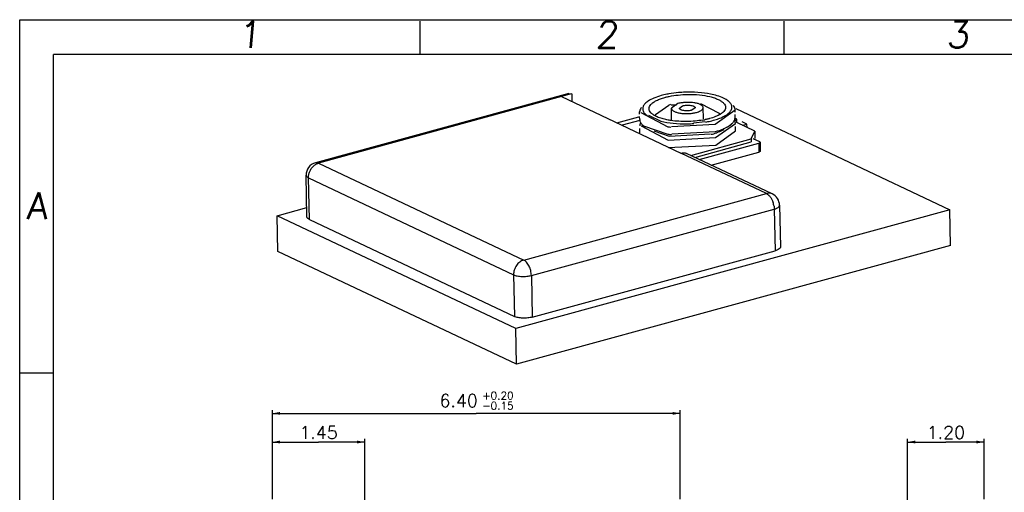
# Model space of a CAD drawing. Header units: millimetres. Extents: x 0 to 297, y 0 to 210.
# Tile 2 of 3: x 0 to 154, y 136 to 210. Entities that reach past the tile are written whole.
import ezdxf
from ezdxf.enums import TextEntityAlignment as Align

# ---------------------------------------------------------------- set-up
doc = ezdxf.new("R2010")
doc.units = ezdxf.units.MM
doc.header["$LTSCALE"] = 16.335
doc.layers.get('0').update_dxf_attribs({"linetype": 'CONTINUOUS'})
doc.styles.get("Standard").update_dxf_attribs({"font": 'romans.ttf'})
doc.styles.add('TEXTSTYLE_2', font='romans.ttf')
doc.dimstyles.new('DIMSTYLE_1', dxfattribs={"dimtxt": 2, "dimasz": 1.2, "dimexe": 0.5, "dimexo": 1, "dimgap": 0.5, "dimtad": 1, "dimlfac": 0.1, "dimzin": 0, "dimdsep": 46, "dimtxsty": 'STANDARD', "dimblk": '_FILLED', "dimblk1": '_FILLED', "dimblk2": '_FILLED', "dimcen": 0.09, "dimazin": 0, "dimtol": 1, "dimtp": 0.2, "dimtm": 0.15, "dimtfac": 0.6, "dimtofl": 0, "dimtmove": 0, "dimatfit": 3, "dimldrblk": '_FILLED', "dimfxl": 1, "dimtolj": 1, "dimtzin": 0, "dimarcsym": 0})
doc.dimstyles.new('DIMSTYLE_4', dxfattribs={"dimtxt": 2, "dimasz": 1.2, "dimexe": 0.5, "dimexo": 1, "dimgap": 0.5, "dimtad": 1, "dimlfac": 0.1, "dimzin": 0, "dimdsep": 46, "dimtxsty": 'STANDARD', "dimblk": '_FILLED', "dimblk1": '_FILLED', "dimblk2": '_FILLED', "dimcen": 0.09, "dimazin": 0, "dimtp": 0.2, "dimtm": 0.15, "dimtfac": 1, "dimtofl": 0, "dimtmove": 0, "dimatfit": 3, "dimldrblk": '_FILLED', "dimfxl": 1, "dimtolj": 1, "dimtzin": 0, "dimarcsym": 0})

# ---------------------------------------------------------------- blocks, each defined once
blk = doc.blocks.new('_FILLED')
at = {"color": 0, "linetype": 'BYBLOCK'}
blk.add_solid([(0, 0), (-1, 0.1875), (-1, -0.1875)], dxfattribs=at)
blk = doc.blocks.new('*D1')
at = {"color": 2, "linetype": 'CONTINUOUS'}
for p, q in [((39.64, 134.65), (39.64, 148.65)), ((103.64, 134.65), (103.64, 148.65)), ((39.64, 148.15), (71.64, 148.15)), ((103.64, 148.15), (71.64, 148.15))]:
    blk.add_line(p, q, dxfattribs=at)
at = {"color": 2, "linetype": 'CONTINUOUS', "xscale": 1.2, "yscale": 1.2, "zscale": 1.2, "rotation": 180}
blk.add_blockref('_FILLED', (39.64, 148.15), dxfattribs=at)
at = {"color": 2, "linetype": 'CONTINUOUS', "xscale": 1.2, "yscale": 1.2, "zscale": 1.2}
blk.add_blockref('_FILLED', (103.64, 148.15), dxfattribs=at)
at = {"color": 2, "linetype": 'CONTINUOUS', "style": 'TEXTSTYLE_2'}
for s, p in [('+0.20', (75.02, 150.35)), ('-0.15', (75.02, 148.75))]:
    blk.add_text(s, height=1.2, dxfattribs=at).set_placement(p, align=Align.CENTER)
at = {"color": 2, "linetype": 'CONTINUOUS'}
blk.add_text('6.40', height=2, dxfattribs=at).set_placement((68.87, 149.15), align=Align.CENTER)
blk = doc.blocks.new('*D6')
at = {"color": 2, "linetype": 'CONTINUOUS'}
for p, q in [((139.31, 127.21), (139.31, 144.15)), ((151.31, 134.65), (151.31, 144.15)), ((139.31, 143.65), (145.31, 143.65)), ((151.31, 143.65), (145.31, 143.65))]:
    blk.add_line(p, q, dxfattribs=at)
at = {"color": 2, "linetype": 'CONTINUOUS', "xscale": 1.2, "yscale": 1.2, "zscale": 1.2, "rotation": 180}
blk.add_blockref('_FILLED', (139.31, 143.65), dxfattribs=at)
at = {"color": 2, "linetype": 'CONTINUOUS', "xscale": 1.2, "yscale": 1.2, "zscale": 1.2}
blk.add_blockref('_FILLED', (151.31, 143.65), dxfattribs=at)
at = {"color": 2, "linetype": 'CONTINUOUS', "insert": (145.31, 146.15), "char_height": 2, "width": 6.7455, "attachment_point": 2, "line_spacing_factor": 0.9}
blk.add_mtext('1.20', dxfattribs=at)
blk = doc.blocks.new('*D7')
at = {"color": 2, "linetype": 'CONTINUOUS'}
for p, q in [((39.64, 134.65), (39.64, 144.15)), ((54.14, 129.71), (54.14, 144.15)), ((39.64, 143.65), (46.89, 143.65)), ((54.14, 143.65), (46.89, 143.65))]:
    blk.add_line(p, q, dxfattribs=at)
at = {"color": 2, "linetype": 'CONTINUOUS', "xscale": 1.2, "yscale": 1.2, "zscale": 1.2, "rotation": 180}
blk.add_blockref('_FILLED', (39.64, 143.65), dxfattribs=at)
at = {"color": 2, "linetype": 'CONTINUOUS', "xscale": 1.2, "yscale": 1.2, "zscale": 1.2}
blk.add_blockref('_FILLED', (54.14, 143.65), dxfattribs=at)
at = {"color": 2, "linetype": 'CONTINUOUS', "insert": (46.89, 146.15), "char_height": 2, "width": 6.7455, "attachment_point": 2, "line_spacing_factor": 0.9}
blk.add_mtext('1.45', dxfattribs=at)

msp = doc.modelspace()

# ---------------------------------------------------------------- linework, layer by layer
at = {"color": 7, "linetype": 'CONTINUOUS'}
for p, q in [((0, 0), (0, 210)), ((0, 210), (297, 210)), ((62.827, 204.558), (62.827, 209.751)), ((119.942, 204.558), (119.942, 209.751)), ((86.131, 198.416), (46.403, 187.532)), ((86.621, 198.356), (84.999, 197.912)), ((84.999, 197.912), (103.721, 189.048)), ((86.131, 198.415), (86.621, 198.356)), ((86.621, 198.356), (86.646, 197.132)), ((99.761, 195.089), (101.834, 196.577)), ((102.212, 196.598), (103.031, 196.642)), ((103.278, 196.819), (102.244, 196.075)), ((103.492, 196.101), (104.009, 196.473)), ((106.81, 196.846), (109.758, 195.295)), ((93.687, 193.799), (97.162, 194.751)), ((97.258, 195.167), (97.251, 195.505)), ((97.275, 194.336), (97.266, 194.81)), ((97.441, 195.405), (101.677, 193.178)), ((98.633, 194.981), (100.596, 194.052)), ((102.279, 194.239), (102.241, 196.075)), ((105.988, 196.153), (105.471, 195.781)), ((107.275, 194.445), (107.24, 196.178)), ((109.138, 193.582), (112.248, 195.814)), ((112.255, 195.476), (112.248, 195.814)), ((112.272, 194.646), (112.263, 195.119)), ((112.337, 196.029), (145.928, 180.124)), ((97.318, 194.181), (94.506, 193.411)), ((97.484, 193.302), (101.721, 191.075)), ((97.856, 193.34), (98.124, 193.117)), ((97.856, 193.34), (101.702, 192.01)), ((102.27, 193.21), (109.138, 193.582)), ((105.733, 193.782), (107.519, 194.016)), ((109.181, 191.479), (112.292, 193.711)), ((111.733, 193.626), (111.474, 193.393)), ((112.496, 194.349), (112.152, 194.512)), ((112.186, 194.126), (112.496, 194.349)), ((112.316, 192.542), (112.301, 193.237)), ((112.506, 193.837), (112.496, 194.349)), ((115.314, 192.508), (112.506, 193.837)), ((114.105, 193.587), (113.373, 193.933)), ((113.427, 193.402), (114.105, 193.587)), ((114.115, 193.076), (114.105, 193.587)), ((97.319, 192.233), (97.305, 192.928)), ((99.497, 192.544), (101.916, 191.708)), ((101.916, 191.708), (108.381, 192.058)), ((102.334, 192.044), (109.162, 192.413)), ((109.205, 190.31), (112.305, 192.542)), ((114.749, 191.26), (115.314, 192.508)), ((115.314, 192.508), (115.337, 191.349)), ((101.721, 191.075), (109.181, 191.479)), ((101.745, 189.906), (109.205, 190.31)), ((105.287, 188.668), (114.749, 191.26)), ((105.915, 188.37), (114.759, 190.793)), ((106.618, 188.038), (115.947, 190.594)), ((114.749, 191.26), (114.759, 190.793)), ((115.007, 191.342), (116.06, 190.843)), ((116.155, 190.743), (116.184, 189.34)), ((118.072, 182.615), (104.615, 188.986)), ((108.504, 187.145), (115.976, 189.192)), ((45.067, 179.018), (44.932, 185.562)), ((119.215, 180.848), (119.35, 174.304)), ((40.38, 179.195), (45.037, 180.471)), ((40.496, 173.586), (40.38, 179.195)), ((77.824, 161.467), (40.38, 179.195)), ((145.928, 180.124), (77.824, 161.467)), ((146.044, 174.515), (145.928, 180.124)), ((45.445, 178.615), (77.623, 163.38)), ((77.939, 155.858), (40.496, 173.586)), ((146.044, 174.515), (77.939, 155.858)), ((80.415, 163.27), (118.521, 173.709)), ((77.939, 155.858), (77.824, 161.467)), ((5.266, 154.454), (0, 154.454))]:
    msp.add_line(p, q, dxfattribs=at)
at = {"color": 9, "linetype": 'CONTINUOUS'}
for p, q in [((84.999, 197.912), (46.893, 187.473)), ((115.947, 190.594), (115.976, 189.192)), ((117.177, 182.677), (103.721, 189.048)), ((46.893, 187.473), (46.408, 187.533)), ((46.893, 187.473), (79.071, 172.237)), ((45.445, 178.615), (45.31, 185.159)), ((45.31, 185.159), (77.488, 169.924)), ((79.071, 172.237), (117.177, 182.677)), ((119.215, 180.844), (119.215, 180.848)), ((80.28, 169.814), (118.386, 180.253)), ((118.386, 180.253), (118.521, 173.709)), ((77.488, 169.924), (77.623, 163.38)), ((80.28, 169.814), (80.415, 163.27))]:
    msp.add_line(p, q, dxfattribs=at)
at = {"color": 7, "linetype": 'CONTINUOUS', "const_width": 0.2}
for points in [[(5.266, 5.348), (5.266, 204.558)], [(5.266, 204.558), (291.734, 204.558)]]:
    msp.add_lwpolyline(points, dxfattribs=at)
at = {"color": 7, "linetype": 'CONTINUOUS'}
for centre, radius, start, end in [((105.111, 179.245), 19.368, 90.90262, 93.55653), ((103.833, 189.274), 7.572, 103.06952, 105.30677), ((106.939, 196.188), 0.297, 358.20959, 14.40859), ((98.151, 195.476), 0.889, 178.08516, 184.85737), ((99.462, 196.531), 1.888, 223.04173, 225.68149), ((100.361, 195.07), 0.594, 178.18707, 194.31814), ((102.541, 196.066), 0.297, 178.20959, 194.40859), ((107.93, 198.342), 3.761, 300.58383, 302.53507), ((111.348, 194.675), 0.914, 353.55969, 358.14107), ((98.175, 194.308), 0.889, 178.14916, 182.81355), ((98.167, 194.308), 0.881, 182.82828, 190.0848), ((98.192, 193.373), 0.886, 178.14592, 184.93545), ((98.219, 193.372), 0.914, 173.55969, 178.14107), ((98.274, 193.365), 0.969, 166.8289, 173.52306), ((103.816, 208.866), 15.833, 262.23631, 264.07514), ((104.365, 213.12), 19.479, 270.90987, 274.14238), ((104.865, 207.504), 13.476, 279.87566, 280.75076), ((105, 206.795), 12.754, 280.75045, 281.62518), ((111.273, 193.7), 1.014, 19.17299, 23.71046), ((111.365, 193.732), 0.917, 10.16446, 19.20352), ((111.293, 194.682), 0.969, 346.8289, 353.52306), ((111.4, 193.739), 0.881, 2.82828, 10.0848), ((111.392, 193.739), 0.889, 358.14916, 2.81355), ((103.849, 207.743), 15.88, 262.22889, 264.18844), ((106.013, 202.579), 10.879, 283.23028, 285.27303), ((106.48, 200.873), 9.11, 285.26976, 288.58015), ((46.932, 185.603), 2, 105.19747, 181.18081), ((117.216, 180.807), 2, 1.05216, 64.66349)]:
    msp.add_arc(centre, radius, start, end, dxfattribs=at)
at = {"color": 9, "linetype": 'CONTINUOUS'}
msp.add_arc((114.676, 180.116), 3.715, 8.71338, 18.24589, dxfattribs=at)
at = {"color": 7, "linetype": 'CONTINUOUS'}
for points, knots in [([(100.645, 198.066), (100.258, 197.96), (99.556, 197.727), (98.891, 197.395), (98.609, 197.21)], [0, 0, 0, 0, 0.5432944, 1, 1, 1, 1]), ([(99.029, 196.675), (99.138, 196.796), (99.415, 197.026), (99.919, 197.317), (100.535, 197.579), (100.988, 197.723), (101.23, 197.789)], [0, 0, 0, 0, 0.1951147, 0.4287865, 0.6985634, 1, 1, 1, 1]), ([(101.836, 198.331), (101.732, 198.313), (101.332, 198.237), (100.935, 198.146), (100.645, 198.066)], [0, 0, 0, 0, 0.2600932, 1, 1, 1, 1]), ([(101.23, 197.789), (101.284, 197.804), (101.51, 197.863), (101.737, 197.915), (101.91, 197.951)], [0, 0, 0, 0, 0.2422478, 1, 1, 1, 1]), ([(103.91, 198.575), (103.731, 198.564), (103.037, 198.512), (102.346, 198.422), (101.836, 198.331)], [0, 0, 0, 0, 0.256553, 1, 1, 1, 1]), ([(101.91, 197.951), (102.372, 198.046), (103.332, 198.189), (104.3, 198.248), (104.797, 198.256)], [0, 0, 0, 0, 0.4863841, 1, 1, 1, 1]), ([(104.797, 198.256), (105.411, 198.265), (106.586, 198.218), (107.75, 198.038), (108.293, 197.905)], [0, 0, 0, 0, 0.5234824, 1, 1, 1, 1]), ([(108.884, 198.202), (108.25, 198.356), (106.893, 198.567), (105.522, 198.621), (104.806, 198.61)], [0, 0, 0, 0, 0.4765202, 1, 1, 1, 1]), ([(108.293, 197.905), (108.531, 197.847), (108.975, 197.721), (109.579, 197.483), (110.071, 197.215), (110.341, 196.999), (110.447, 196.885)], [0, 0, 0, 0, 0.3046597, 0.5743423, 0.8063381, 1, 1, 1, 1]), ([(110.833, 197.455), (110.562, 197.62), (109.923, 197.912), (109.253, 198.112), (108.884, 198.202)], [0, 0, 0, 0, 0.4553266, 1, 1, 1, 1]), ([(97.561, 196.223), (97.552, 196.212), (97.518, 196.168), (97.486, 196.122), (97.464, 196.088)], [0, 0, 0, 0, 0.2554924, 1, 1, 1, 1]), ([(98.247, 196.934), (98.11, 196.812), (97.93, 196.614), (97.786, 196.308), (97.737, 196.087), (97.743, 195.866), (97.827, 195.564), (97.969, 195.363), (98.082, 195.242)], [0, 0, 0, 0, 0.2835789, 0.40544, 0.5192626, 0.6303702, 0.7444071, 1, 1, 1, 1]), ([(98.609, 197.21), (98.576, 197.188), (98.45, 197.102), (98.33, 197.009), (98.247, 196.934)], [0, 0, 0, 0, 0.2632926, 1, 1, 1, 1]), ([(99.033, 195.369), (98.945, 195.463), (98.8, 195.661), (98.715, 196.017), (98.798, 196.375), (98.942, 196.578), (99.029, 196.675)], [0, 0, 0, 0, 0.2649969, 0.4968621, 0.7303096, 1, 1, 1, 1]), ([(104.139, 196.971), (104.061, 196.963), (103.772, 196.929), (103.484, 196.876), (103.278, 196.819)], [0, 0, 0, 0, 0.2671282, 1, 1, 1, 1]), ([(104.009, 196.473), (104.105, 196.5), (104.314, 196.539), (104.64, 196.569), (104.975, 196.57), (105.293, 196.541), (105.534, 196.488), (105.699, 196.43), (105.799, 196.384), (105.88, 196.332), (105.941, 196.277), (105.98, 196.217), (105.989, 196.173), (105.988, 196.153)], [0, 0, 0, 0, 0.140665, 0.2977521, 0.4588779, 0.6116585, 0.7459508, 0.804379, 0.8562268, 0.9011546, 0.9392243, 0.9713368, 1, 1, 1, 1]), ([(105.764, 196.954), (105.499, 196.99), (104.956, 197.023), (104.413, 196.999), (104.139, 196.971)], [0, 0, 0, 0, 0.4929293, 1, 1, 1, 1]), ([(107.227, 196.262), (107.205, 196.348), (107.106, 196.471), (106.935, 196.595), (106.685, 196.728), (106.292, 196.862), (105.951, 196.929), (105.764, 196.954)], [0, 0, 0, 0, 0.1594933, 0.2617247, 0.3801716, 0.6631549, 1, 1, 1, 1]), ([(110.447, 196.885), (110.535, 196.791), (110.68, 196.592), (110.766, 196.237), (110.682, 195.879), (110.539, 195.676), (110.451, 195.579)], [0, 0, 0, 0, 0.2649968, 0.496862, 0.7303095, 1, 1, 1, 1]), ([(111.195, 197.201), (111.168, 197.223), (111.053, 197.315), (110.93, 197.397), (110.833, 197.455)], [0, 0, 0, 0, 0.2371954, 1, 1, 1, 1]), ([(111.398, 197.012), (111.383, 197.028), (111.319, 197.094), (111.25, 197.156), (111.195, 197.201)], [0, 0, 0, 0, 0.2403311, 1, 1, 1, 1]), ([(111.403, 195.487), (111.505, 195.601), (111.673, 195.838), (111.77, 196.256), (111.67, 196.67), (111.501, 196.902), (111.398, 197.012)], [0, 0, 0, 0, 0.269676, 0.5031204, 0.734988, 1, 1, 1, 1]), ([(112.06, 196.391), (112.053, 196.402), (112.021, 196.448), (111.988, 196.492), (111.961, 196.524)], [0, 0, 0, 0, 0.2440426, 1, 1, 1, 1]), ([(112.237, 195.814), (112.24, 195.912), (112.212, 196.118), (112.118, 196.303), (112.06, 196.391)], [0, 0, 0, 0, 0.4813872, 1, 1, 1, 1]), ([(97.464, 196.088), (97.405, 195.997), (97.308, 195.811), (97.266, 195.604), (97.263, 195.505)], [0, 0, 0, 0, 0.522327, 1, 1, 1, 1]), ([(98.143, 195.18), (98.153, 195.17), (98.194, 195.13), (98.238, 195.092), (98.271, 195.064)], [0, 0, 0, 0, 0.2440427, 1, 1, 1, 1]), ([(98.271, 195.064), (98.284, 195.054), (98.335, 195.012), (98.388, 194.972), (98.429, 194.943)], [0, 0, 0, 0, 0.2437752, 1, 1, 1, 1]), ([(99.207, 195.206), (99.191, 195.219), (99.131, 195.271), (99.073, 195.326), (99.033, 195.369)], [0, 0, 0, 0, 0.2599399, 1, 1, 1, 1]), ([(99.695, 194.888), (99.649, 194.912), (99.479, 195.007), (99.317, 195.116), (99.207, 195.206)], [0, 0, 0, 0, 0.2688254, 1, 1, 1, 1]), ([(101.188, 194.349), (100.911, 194.416), (100.401, 194.564), (99.911, 194.772), (99.695, 194.888)], [0, 0, 0, 0, 0.5371439, 1, 1, 1, 1]), ([(102.254, 195.992), (102.276, 195.906), (102.374, 195.783), (102.546, 195.659), (102.795, 195.526), (103.188, 195.392), (103.529, 195.325), (103.716, 195.3)], [0, 0, 0, 0, 0.1594933, 0.2617247, 0.3801716, 0.6631549, 1, 1, 1, 1]), ([(105.471, 195.781), (105.375, 195.754), (105.166, 195.715), (104.841, 195.685), (104.505, 195.684), (104.187, 195.713), (103.946, 195.766), (103.782, 195.824), (103.682, 195.87), (103.6, 195.922), (103.539, 195.977), (103.5, 196.037), (103.492, 196.081), (103.492, 196.101)], [0, 0, 0, 0, 0.140665, 0.2977521, 0.4588779, 0.6116585, 0.7459508, 0.804379, 0.8562268, 0.9011546, 0.9392243, 0.9713368, 1, 1, 1, 1]), ([(103.716, 195.3), (103.925, 195.271), (104.355, 195.239), (104.999, 195.247), (105.621, 195.307), (106.019, 195.384), (106.203, 195.434)], [0, 0, 0, 0, 0.2526669, 0.515922, 0.7711917, 1, 1, 1, 1]), ([(106.203, 195.434), (106.413, 195.492), (106.703, 195.598), (107.017, 195.807), (107.129, 195.923), (107.168, 195.982)], [0, 0, 0, 0, 0.579302, 0.8102779, 1, 1, 1, 1]), ([(107.168, 195.982), (107.173, 195.99), (107.19, 196.018), (107.205, 196.048), (107.214, 196.071)], [0, 0, 0, 0, 0.2600574, 1, 1, 1, 1]), ([(107.214, 196.071), (107.217, 196.08), (107.229, 196.114), (107.235, 196.151), (107.236, 196.178)], [0, 0, 0, 0, 0.2577582, 1, 1, 1, 1]), ([(109.43, 194.888), (109.342, 194.847), (108.959, 194.68), (108.56, 194.55), (108.25, 194.465)], [0, 0, 0, 0, 0.2323137, 1, 1, 1, 1]), ([(108.836, 194.188), (109.117, 194.265), (109.646, 194.432), (110.366, 194.739), (110.954, 195.079), (111.276, 195.347), (111.403, 195.487)], [0, 0, 0, 0, 0.3014899, 0.5712647, 0.8049102, 1, 1, 1, 1]), ([(109.844, 195.104), (109.812, 195.085), (109.677, 195.008), (109.537, 194.938), (109.43, 194.888)], [0, 0, 0, 0, 0.2395591, 1, 1, 1, 1]), ([(109.751, 195.295), (109.75, 195.255), (109.743, 195.202), (109.729, 195.15), (109.726, 195.137)], [0, 0, 0, 0, 0.7453032, 1, 1, 1, 1]), ([(110.306, 195.435), (110.28, 195.412), (110.168, 195.317), (110.048, 195.232), (109.953, 195.171)], [0, 0, 0, 0, 0.2354362, 1, 1, 1, 1]), ([(110.451, 195.579), (110.44, 195.566), (110.394, 195.517), (110.345, 195.469), (110.306, 195.435)], [0, 0, 0, 0, 0.2416084, 1, 1, 1, 1]), ([(97.299, 194.153), (97.304, 194.129), (97.326, 194.028), (97.366, 193.931), (97.403, 193.862)], [0, 0, 0, 0, 0.2428118, 1, 1, 1, 1]), ([(97.444, 193.879), (97.431, 193.855), (97.384, 193.762), (97.348, 193.662), (97.33, 193.586)], [0, 0, 0, 0, 0.2598633, 1, 1, 1, 1]), ([(97.403, 193.862), (97.414, 193.841), (97.463, 193.755), (97.523, 193.674), (97.572, 193.616)], [0, 0, 0, 0, 0.2395578, 1, 1, 1, 1]), ([(97.572, 193.616), (97.592, 193.592), (97.68, 193.493), (97.778, 193.404), (97.857, 193.34)], [0, 0, 0, 0, 0.2368987, 1, 1, 1, 1]), ([(100.596, 194.052), (101.23, 193.898), (102.588, 193.687), (103.958, 193.632), (104.674, 193.644)], [0, 0, 0, 0, 0.4765194, 1, 1, 1, 1]), ([(102.173, 194.158), (102.087, 194.171), (101.757, 194.224), (101.428, 194.29), (101.188, 194.349)], [0, 0, 0, 0, 0.2590447, 1, 1, 1, 1]), ([(104.683, 193.998), (104.254, 193.992), (103.414, 194.012), (102.578, 194.097), (102.173, 194.158)], [0, 0, 0, 0, 0.5115456, 1, 1, 1, 1]), ([(107.177, 194.228), (106.773, 194.158), (105.944, 194.05), (105.109, 194.005), (104.683, 193.998)], [0, 0, 0, 0, 0.4904687, 1, 1, 1, 1]), ([(108.25, 194.465), (108.196, 194.45), (107.971, 194.39), (107.743, 194.339), (107.57, 194.303)], [0, 0, 0, 0, 0.2422478, 1, 1, 1, 1]), ([(107.641, 193.922), (107.745, 193.941), (108.146, 194.016), (108.544, 194.108), (108.836, 194.188)], [0, 0, 0, 0, 0.2601144, 1, 1, 1, 1]), ([(110.406, 192.85), (110.455, 192.871), (110.642, 192.957), (110.826, 193.051), (110.959, 193.126)], [0, 0, 0, 0, 0.2595249, 1, 1, 1, 1]), ([(110.959, 193.126), (110.996, 193.147), (111.137, 193.228), (111.274, 193.316), (111.372, 193.386)], [0, 0, 0, 0, 0.2596552, 1, 1, 1, 1]), ([(111.372, 193.386), (111.4, 193.406), (111.507, 193.484), (111.609, 193.567), (111.682, 193.632)], [0, 0, 0, 0, 0.2597813, 1, 1, 1, 1]), ([(111.682, 193.632), (111.708, 193.655), (111.804, 193.745), (111.894, 193.842), (111.955, 193.917)], [0, 0, 0, 0, 0.2618748, 1, 1, 1, 1]), ([(111.955, 193.917), (111.968, 193.933), (112.015, 193.995), (112.059, 194.059), (112.089, 194.109)], [0, 0, 0, 0, 0.257805, 1, 1, 1, 1]), ([(112.089, 194.109), (112.107, 194.137), (112.169, 194.249), (112.216, 194.369), (112.237, 194.461)], [0, 0, 0, 0, 0.2624248, 1, 1, 1, 1]), ([(109.162, 192.413), (109.274, 192.444), (109.696, 192.567), (110.11, 192.719), (110.406, 192.85)], [0, 0, 0, 0, 0.2639747, 1, 1, 1, 1]), ([(110.472, 192.703), (110.391, 192.659), (110.039, 192.48), (109.67, 192.334), (109.382, 192.238)], [0, 0, 0, 0, 0.233318, 1, 1, 1, 1]), ([(115.947, 190.594), (115.98, 190.603), (116.037, 190.622), (116.09, 190.651), (116.111, 190.668)], [0, 0, 0, 0, 0.5557349, 1, 1, 1, 1]), ([(116.155, 190.743), (116.155, 190.752), (116.148, 190.778), (116.114, 190.814), (116.08, 190.834), (116.06, 190.843)], [0, 0, 0, 0, 0.1940632, 0.5435414, 1, 1, 1, 1]), ([(116.111, 190.668), (116.118, 190.673), (116.139, 190.693), (116.155, 190.722), (116.155, 190.743)], [0, 0, 0, 0, 0.3006862, 1, 1, 1, 1]), ([(103.721, 189.048), (103.871, 189.089), (104.179, 189.124), (104.481, 189.049), (104.616, 188.986)], [0, 0, 0, 0, 0.5116339, 1, 1, 1, 1]), ([(116.14, 189.266), (116.119, 189.249), (116.066, 189.22), (116.009, 189.2), (115.976, 189.192)], [0, 0, 0, 0, 0.4442651, 1, 1, 1, 1]), ([(116.184, 189.34), (116.184, 189.334), (116.18, 189.304), (116.158, 189.28), (116.14, 189.266)], [0, 0, 0, 0, 0.2167645, 1, 1, 1, 1]), ([(45.445, 178.615), (45.39, 178.641), (45.302, 178.69), (45.195, 178.773), (45.124, 178.851), (45.079, 178.932), (45.068, 178.99), (45.067, 179.018)], [0, 0, 0, 0, 0.3162069, 0.5208533, 0.6994004, 0.8562543, 1, 1, 1, 1]), ([(119.351, 174.304), (119.351, 174.276), (119.342, 174.216), (119.298, 174.13), (119.228, 174.047), (119.089, 173.935), (118.851, 173.813), (118.639, 173.741), (118.521, 173.709)], [0, 0, 0, 0, 0.0791172, 0.1654098, 0.2642816, 0.3790919, 0.65927, 1, 1, 1, 1]), ([(80.415, 163.27), (80.183, 163.206), (79.687, 163.124), (78.94, 163.1), (78.327, 163.164), (77.895, 163.271), (77.707, 163.34), (77.623, 163.38)], [0, 0, 0, 0, 0.2539852, 0.5292531, 0.788807, 0.9023974, 1, 1, 1, 1])]:
    msp.add_open_spline(points, degree=3, knots=knots, dxfattribs=at)
at = {"color": 9, "linetype": 'CONTINUOUS'}
for points, knots in [([(45.31, 185.159), (45.307, 185.324), (45.34, 185.662), (45.537, 186.311), (45.831, 186.753), (46.075, 186.988)], [0, 0, 0, 0, 0.2440073, 0.497872, 1, 1, 1, 1]), ([(46.075, 186.988), (46.111, 187.023), (46.256, 187.154), (46.419, 187.266), (46.547, 187.334)], [0, 0, 0, 0, 0.2567943, 1, 1, 1, 1]), ([(46.547, 187.334), (46.576, 187.349), (46.687, 187.404), (46.804, 187.449), (46.893, 187.473)], [0, 0, 0, 0, 0.2568733, 1, 1, 1, 1]), ([(44.932, 185.562), (44.933, 185.525), (44.961, 185.42), (45.096, 185.275), (45.231, 185.197), (45.31, 185.159)], [0, 0, 0, 0, 0.1940631, 0.5435408, 1, 1, 1, 1]), ([(118.072, 182.615), (117.938, 182.678), (117.635, 182.753), (117.327, 182.718), (117.177, 182.677)], [0, 0, 0, 0, 0.4883661, 1, 1, 1, 1]), ([(117.177, 182.677), (117.287, 182.625), (117.504, 182.469), (117.784, 182.15), (118.026, 181.745), (118.151, 181.44), (118.204, 181.279)], [0, 0, 0, 0, 0.2049177, 0.4448949, 0.7132504, 1, 1, 1, 1]), ([(118.386, 180.253), (118.503, 180.285), (118.715, 180.356), (118.951, 180.477), (119.09, 180.589), (119.179, 180.69), (119.216, 180.785), (119.216, 180.844)], [0, 0, 0, 0, 0.340614, 0.6213141, 0.7366047, 0.8359455, 1, 1, 1, 1]), ([(118.348, 180.679), (118.354, 180.643), (118.373, 180.502), (118.384, 180.359), (118.386, 180.253)], [0, 0, 0, 0, 0.2557285, 1, 1, 1, 1]), ([(79.071, 172.237), (78.849, 172.177), (78.411, 171.944), (77.899, 171.391), (77.564, 170.692), (77.483, 170.176), (77.488, 169.924)], [0, 0, 0, 0, 0.231558, 0.4846278, 0.7464744, 1, 1, 1, 1]), ([(80.28, 169.814), (80.275, 170.068), (80.2, 170.581), (79.946, 171.288), (79.622, 171.796), (79.315, 172.093), (79.152, 172.199), (79.071, 172.237)], [0, 0, 0, 0, 0.2712442, 0.5462952, 0.7956213, 0.9043408, 1, 1, 1, 1]), ([(77.488, 169.924), (77.572, 169.884), (77.76, 169.815), (78.193, 169.708), (78.806, 169.644), (79.552, 169.667), (80.048, 169.75), (80.28, 169.814)], [0, 0, 0, 0, 0.097624, 0.2112711, 0.4709632, 0.7461644, 1, 1, 1, 1])]:
    msp.add_open_spline(points, degree=3, knots=knots, dxfattribs=at)

# ---------------------------------------------------------------- texts
at = {"color": 7, "linetype": 'CONTINUOUS', "char_height": 4.15, "attachment_point": 1, "line_spacing_factor": 0.9}
for s, insert, width in [('\\Q5.0;1', (34.269, 209.747), 5.97957), ('\\Q5.0;2', (90.346, 209.747), 5.97957), ('\\Q5.0;3', (145.385, 209.747), 5.97957), ('\\Q5.0;A', (1.053, 182.827), 5.39946)]:
    msp.add_mtext(s, dxfattribs=dict(at, insert=insert, width=width))

# ---------------------------------------------------------------- dimensions: what is measured, and where the dimension line sits
at = {"color": 2, "linetype": 'CONTINUOUS'}
for base, p2, dimstyle, picture, middle in [((103.644, 148.149), (103.644, 133.649), 'DIMSTYLE_1', '*D1', (71.644, 148.149)), ((54.144, 143.649), (54.144, 128.71), 'DIMSTYLE_4', '*D7', (47.046, 143.649))]:
    dim = msp.add_linear_dim(base=base, p1=(39.644, 133.649), p2=p2, dimstyle=dimstyle, dxfattribs=at)
    dim.commit()
    dim.dimension.update_dxf_attribs({"geometry": picture, "text_midpoint": middle, "dimtype": 160})
dim = msp.add_linear_dim(base=(139.308, 143.649), p1=(151.308, 133.649), p2=(139.308, 126.21), angle=180, dimstyle='DIMSTYLE_4', dxfattribs=at)
dim.commit()
dim.dimension.update_dxf_attribs({"geometry": '*D6', "text_midpoint": (145.459, 143.649), "dimtype": 160})

doc.saveas('drawing.dxf')
